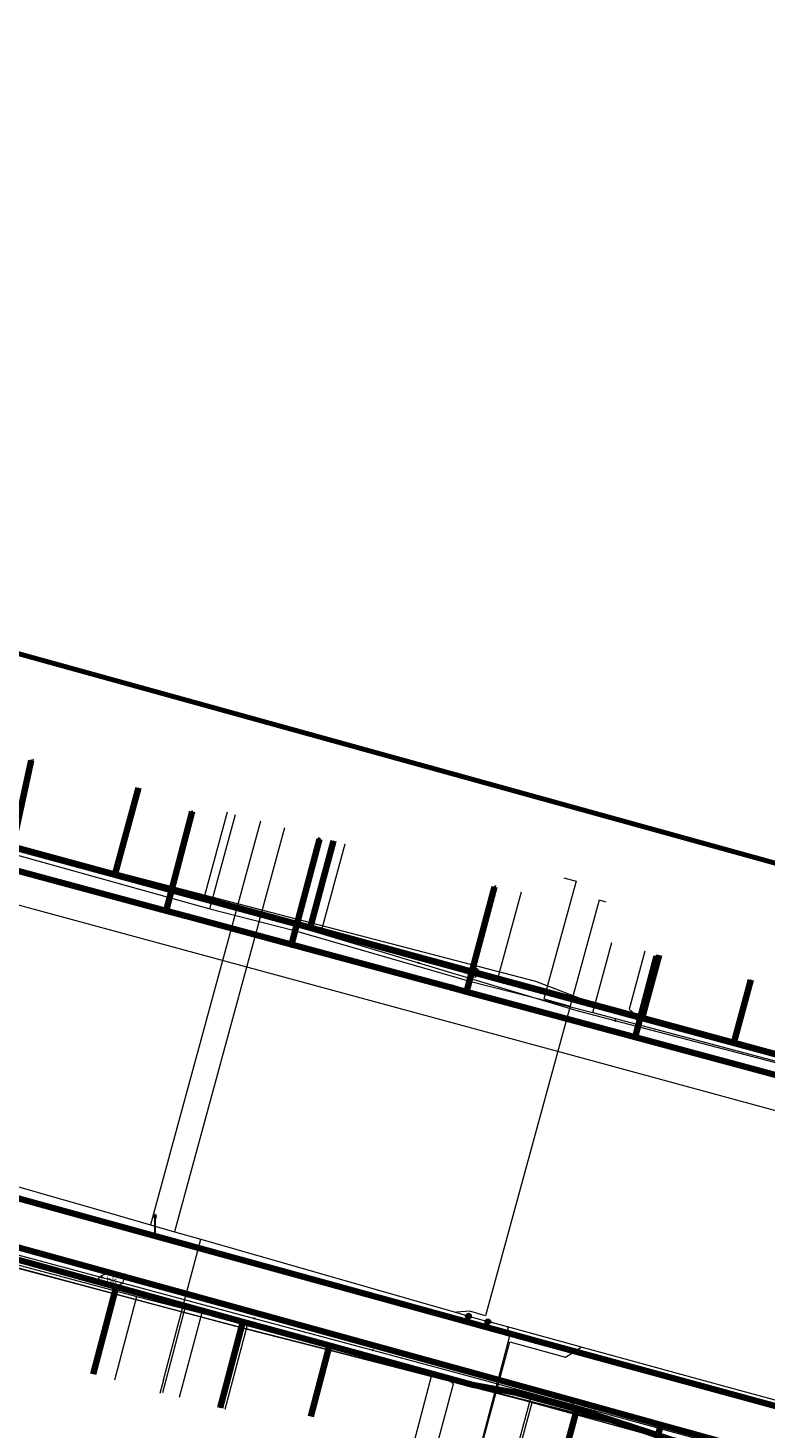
# Model space of a CAD drawing. Extents: x 152558 to 154479, y 462974 to 463683.
# Tile 185 of 256: x 153264 to 153294, y 463583 to 463639. Entities that reach past the tile are written whole.
import ezdxf
from ezdxf.enums import TextEntityAlignment as Align
from ezdxf.lldxf.tags import DXFTag

# ---------------------------------------------------------------- set-up
doc = ezdxf.new("R2010")
doc.units = 0
doc.header["$LTSCALE"] = 0.2
doc.layers.get('0').update_dxf_attribs({"linetype": 'CONTINUOUS'})
for name, color, linetype, lineweight in [('B-RO-KL-DATA_COAXIAAL_17_ZIGGO BV-G', 90, 'KL-DATA-N', 18), ('B-RO-KL-DATA_COAXIAAL_7_ZIGGO BV-G', 90, 'KL-DATA-N', 18), ('B-RO-KL-DATA_DUCT_ZIGGO BV-G', 90, 'CONTINUOUS', 100), ('B-RO-KL-DATA_EUROFIBER NEDERLAND BV-G', 90, 'KL-DATA-N', 18), ('B-RO-KL-DATA_HULPSTUK_KPN BV-S', 90, 'CONTINUOUS', 25), ('B-RO-KL-DATA_HULPSTUK_ZIGGO BV-S', 90, 'CONTINUOUS', 25), ('B-RO-KL-DATA_KABELBED_KPN BV-G', 90, 'CONTINUOUS', 100), ('B-RO-KL-DATA_KABELBED_ZIGGO BV-G', 90, 'CONTINUOUS', 100), ('B-RO-KL-DATA_REGGEFIBER OPERATOR BV-G', 90, 'KL-DATA-N', 18), ('B-RO-KL-DATA_STEDIN NETBEHEER BV-G', 90, 'KL-DATA-N', 18), ('B-RO-KL-ET_LS_400 V_STEDIN NETBEHEER BV-G', 190, 'KL-LS-N', 18), ('B-RO-KL-ET_LS_GEMEENTE AMERSFOORT-S', 190, 'CONTINUOUS', 25), ('B-RO-KL-ET_LS_HULPSTUK_STEDIN NETBEHEER BV-S', 190, 'CONTINUOUS', 25), ('B-RO-KL-ET_MS_10 KV_STEDIN NETBEHEER BV-G', 130, 'KL-MS-N', 18), ('B-RO-KL-GAS_LD_PE_32_0.1 BAR_STEDIN NETBEHEER BV-G', 50, 'KL-GAS-LD-N', 18), ('B-RO-KL-GAS_LD_PVC_110_0.1 BAR_STEDIN NETBEHEER BV-G', 50, 'KL-GAS-LD-N', 18), ('B-RO-KL-GAS_LD_PVC_160_0.1 BAR_STEDIN NETBEHEER BV-G', 50, 'KL-GAS-LD-N', 18), ('B-RO-KL-WATER_100_VITENS-G', 170, 'KL-WATER-N', 18), ('B-RO-KL-WATER_150_VITENS-G', 170, 'KL-WATER-N', 18), ('B-RO-KL-WATER_HULPSTUK_VITENS-S', 170, 'CONTINUOUS', 25), ('B-RO-KL-WATER_VITENS-S', 170, 'CONTINUOUS', 25), ('B-RO-OG-INFO_ORIENTATIEPOLYGOON-GV', 7, 'CONTINUOUS', 70)]:
    doc.layers.add(name, color=color, linetype=linetype, lineweight=lineweight)
doc.styles.add('NLCS-ISO', font='NLCS-ISO.ttf')
tags = doc.linetypes.add('KL-DATA-N', pattern='A,4,-1,[101,NLCS.SHX,S=0.5,R=0,X=0,Y=0],-1,4,-1,["D",Standard,S=1,R=0,X=-0.25,Y=-0.5],-1.5', length=12.5).pattern_tags.tags
tags[18] = DXFTag(74, 10)
tags = doc.linetypes.add('KL-GAS-LD-N', pattern='A,4,-1,[69,NLCS.SHX,S=0.5,R=0,X=0,Y=0],-1,4,-1,["L",Standard,S=1,R=0,X=0.25,Y=-0.5],-2', length=13).pattern_tags.tags
tags[18] = DXFTag(74, 10)
tags = doc.linetypes.add('KL-LS-N', pattern='A,4,-1,[103,NLCS.SHX,S=0.75,R=0,X=0,Y=0],-1,4,-1,["L",Standard,S=1,R=0,X=0,Y=-0.5],-2', length=13).pattern_tags.tags
tags[18] = DXFTag(74, 10)
tags = doc.linetypes.add('KL-MS-N', pattern='A,4,-1,[103,NLCS.SHX,S=0.75,R=0,X=0,Y=0],-1,4,-1,["M",Standard,S=1,R=0,X=0,Y=-0.5],-2', length=13).pattern_tags.tags
tags[18] = DXFTag(74, 10)
doc.linetypes.add('KL-WATER-N', pattern='A,7,-0.5,[168,NLCS.SHX,S=0.75,R=0,X=0.75,Y=0],-2', length=9.5)

# ---------------------------------------------------------------- blocks, each defined once
blk = doc.blocks.new('SKL-WTB_HULP_MOF-SO')
at = {"linetype": 'ByBlock', "lineweight": 18}
h = blk.add_hatch(color=0, dxfattribs=at)
h.dxf.hatch_style = 1
h.paths.add_polyline_path([(-0.5625, 0, 1), (0.5625, 0, 1)])
at = {"color": 0, "linetype": 'ByBlock', "lineweight": 18}
blk.add_circle((0, 0), 0.5625, dxfattribs=at)
at = {"color": 0, "linetype": 'ByBlock', "lineweight": 18, "style": 'NLCS-ISO', "flags": 1}
for tag, p in [('TYPE', (1.5, 0)), ('OMSCHRIJVING', (1.5, -3)), ('LABEL', (1.5, -1.5))]:
    blk.add_attdef(tag, p, '', height=1, dxfattribs=at)
blk = doc.blocks.new('SKL-WTB_HULP_OVERLENGTE-SO')
at = {"color": 0, "linetype": 'ByBlock', "lineweight": 18}
for centre, radius in [((0, 0), 1), ((-0.42, 0), 0.417), ((0.42, 0), 0.417)]:
    blk.add_circle(centre, radius, dxfattribs=at)
at = {"color": 0, "linetype": 'ByBlock', "lineweight": 18, "style": 'NLCS-ISO', "flags": 1}
for tag, p in [('TYPE', (1.5, 0)), ('OMSCHRIJVING', (1.5, -3)), ('LABEL', (1.5, -1.5))]:
    blk.add_attdef(tag, p, '', height=1, dxfattribs=at)
blk = doc.blocks.new('SKL-WATER_BRANDKRAAN_BRANDPUT-SO')
at = {"color": 0, "linetype": 'ByBlock', "lineweight": 18}
blk.add_ellipse((0, 0), major_axis=(2.5, 0), ratio=0.54, dxfattribs=at)
at = {"color": 0, "linetype": 'ByBlock', "lineweight": 18, "style": 'NLCS-ISO'}
blk.add_text('bk', height=1.5, dxfattribs=at).set_placement((0.16, 0), align=Align.MIDDLE_CENTER)
blk = doc.blocks.new('SKL-WTB_HULP_OVERIG-SO')
at = {"color": 0, "linetype": 'ByBlock', "lineweight": 18}
for points in [[(-0.14, 0.14), (0.14, -0.14)], [(0.14, 0.14), (-0.14, -0.14)]]:
    blk.add_lwpolyline(points, dxfattribs=at)
at = {"color": 0, "linetype": 'ByBlock', "lineweight": 18, "style": 'NLCS-ISO', "flags": 1}
for tag, p in [('TYPE', (1.5, 0)), ('OMSCHRIJVING', (1.5, -3)), ('LABEL', (1.5, -1.5))]:
    blk.add_attdef(tag, p, '', height=1, dxfattribs=at)
blk = doc.blocks.new('SKL-ET_LS_MAST-SO')
for p, q in [((-0.05, 2.07), (0.05, 2.07)), ((-0.05, -2), (0.05, -2))]:
    blk.add_line(p, q)
for points in [[(-0.18, 1.76), (-0.22, 1.76), (-0.22, 1.84), (-0.18, 1.84), (-0.18, 1.79)], [(-0.18, 1.49), (-0.22, 1.49), (-0.22, 1.57), (-0.18, 1.57), (-0.18, 1.52)], [(-0.18, 1.79), (-0.05, 1.79)], [(-0.18, 1.76), (-0.05, 1.76)], [(-0.18, 1.52), (-0.05, 1.52)], [(-0.18, 1.49), (-0.05, 1.49)], [(-0.05, -2), (-0.05, 2.07)], [(0.05, -2), (0.05, 2.07)], [(0.18, 1.92), (0.05, 1.92)], [(0.18, 1.89), (0.05, 1.89)], [(0.18, 1.66), (0.05, 1.66)], [(0.18, 1.63), (0.05, 1.63)], [(0.18, 1.39), (0.05, 1.39)], [(0.18, 1.36), (0.05, 1.36)], [(0.18, 1.89), (0.22, 1.89), (0.22, 1.97), (0.18, 1.97), (0.18, 1.92)], [(0.18, 1.63), (0.22, 1.63), (0.22, 1.71), (0.18, 1.71), (0.18, 1.66)], [(0.18, 1.36), (0.22, 1.36), (0.22, 1.44), (0.18, 1.44), (0.18, 1.39)]]:
    blk.add_lwpolyline(points)

msp = doc.modelspace()

# ---------------------------------------------------------------- linework, layer by layer
at = {"layer": 'B-RO-KL-DATA_COAXIAAL_17_ZIGGO BV-G', "flags": 128}
for points in [[(153087.853, 463662.855), (153088.604, 463662.572), (153097.888, 463659.44), (153099.992, 463658.604), (153100.627, 463658.352), (153101.166, 463658.137), (153110.128, 463654.574), (153113.627, 463653.082), (153119.055, 463650.767), (153122.077, 463649.6), (153126.761, 463647.791), (153129.65, 463646.675), (153130.584, 463646.314), (153140.226, 463642.59), (153144.237, 463641.041), (153148.594, 463639.358), (153151.896, 463638.083), (153154.602, 463637.038), (153159.273, 463635.234), (153171.238, 463631.417), (153177.681, 463629.694), (153180.669, 463628.896), (153186.383, 463627.368), (153194.116, 463625.301), (153194.985, 463625.069), (153205.813, 463622.174), (153206.296, 463622.045), (153211.903, 463620.546), (153222.447, 463617.673), (153226.967, 463616.442), (153234.094, 463614.5), (153238.711, 463613.242), (153238.699, 463613.199), (153240.36, 463612.751), (153242.547, 463612.161), (153242.556, 463612.195), (153248.236, 463610.647), (153251.877, 463609.656), (153257.363, 463608.163), (153258.41, 463607.878), (153263.138, 463606.591), (153267.659, 463605.361), (153275.461, 463603.238), (153282, 463601.458), (153284.412, 463600.802), (153312.106, 463593.298), (153315.383, 463592.41), (153316.199, 463592.189), (153318.091, 463591.676), (153320.987, 463590.89), (153321.951, 463590.626), (153323.333, 463590.248), (153333.437, 463587.483), (153332.352, 463589.483), (153332.582, 463590.339)], [(153087.853, 463662.855), (153088.604, 463662.572), (153097.888, 463659.44), (153099.992, 463658.604), (153100.627, 463658.352), (153101.166, 463658.137), (153110.128, 463654.574), (153113.627, 463653.082), (153119.055, 463650.767), (153122.077, 463649.6), (153126.761, 463647.791), (153129.65, 463646.675), (153130.584, 463646.314), (153140.226, 463642.59), (153144.237, 463641.041), (153148.594, 463639.358), (153151.896, 463638.083), (153154.602, 463637.038), (153159.273, 463635.234), (153171.238, 463631.417), (153177.681, 463629.694), (153180.669, 463628.896), (153186.383, 463627.368), (153194.116, 463625.301), (153194.985, 463625.069), (153205.813, 463622.174), (153206.296, 463622.045), (153211.903, 463620.546), (153222.447, 463617.673), (153226.967, 463616.442), (153234.094, 463614.5), (153238.711, 463613.242), (153238.699, 463613.199), (153240.36, 463612.751), (153242.547, 463612.161), (153242.556, 463612.195), (153248.236, 463610.647), (153251.877, 463609.656), (153257.363, 463608.163), (153258.41, 463607.878), (153263.138, 463606.591), (153267.659, 463605.361), (153275.461, 463603.238), (153282, 463601.458), (153284.412, 463600.802), (153312.106, 463593.298), (153315.383, 463592.41), (153316.199, 463592.189), (153318.091, 463591.676), (153320.987, 463590.89), (153321.951, 463590.626), (153323.333, 463590.248), (153333.437, 463587.483), (153332.352, 463589.483), (153332.582, 463590.339)], [(153160.016, 463588.509), (153159.218, 463588.664), (153159.064, 463588.694), (153159.262, 463589.65), (153162.615, 463605.868), (153163.961, 463612.378), (153168.279, 463615.59), (153168.393, 463615.675), (153173.413, 463614.268), (153174.763, 463613.89), (153178.108, 463612.952), (153179.627, 463612.526), (153182.046, 463611.873), (153185.091, 463611.051), (153186.539, 463610.661), (153194.948, 463608.391), (153201.803, 463606.54), (153201.745, 463606.326), (153209.527, 463604.144), (153209.831, 463604.06), (153211.279, 463603.661), (153211.76, 463603.528), (153215.945, 463602.422), (153217.495, 463602.013), (153217.593, 463602.374), (153225.353, 463600.301), (153229.203, 463599.273), (153237.385, 463597.086), (153240.268, 463596.316), (153240.187, 463596.018), (153244.246, 463594.946), (153244.322, 463595.233), (153245.822, 463594.84), (153247.625, 463594.392), (153247.861, 463594.333), (153252.364, 463593.095), (153254.114, 463592.614), (153254.596, 463592.482), (153261.169, 463590.675), (153267.709, 463588.877), (153272.773, 463587.485), (153276.244, 463586.531), (153281.955, 463584.961), (153283.93, 463584.594), (153286.139, 463583.992), (153286.661, 463583.85), (153289.688, 463582.78), (153290.653, 463582.514), (153297.548, 463580.613), (153301.17, 463579.614), (153312.621, 463576.456), (153317.837, 463575.018), (153318.608, 463574.805), (153322.274, 463573.794), (153328.08, 463572.194), (153328.014, 463571.83), (153326.833, 463565.294), (153325.03, 463555.309)]]:
    msp.add_lwpolyline(points, dxfattribs=at)
at = {"layer": 'B-RO-KL-DATA_COAXIAAL_7_ZIGGO BV-G', "flags": 128}
for points in [[(153268.605, 463608.84), (153267.659, 463605.361), (153263.138, 463606.591), (153258.41, 463607.878), (153257.363, 463608.163), (153254.114, 463592.614), (153252.364, 463593.095), (153252.34, 463593.005), (153252.291, 463592.805), (153252.244, 463592.618)], [(153276.407, 463606.717), (153275.461, 463603.238), (153267.659, 463605.361), (153263.138, 463606.591), (153258.41, 463607.878), (153257.363, 463608.163), (153254.114, 463592.614), (153252.364, 463593.095), (153252.34, 463593.005), (153252.291, 463592.805), (153252.244, 463592.618)], [(153289.429, 463602.15), (153288.747, 463599.636), (153286.238, 463600.317), (153284.412, 463600.802), (153282, 463601.458), (153275.461, 463603.238), (153267.659, 463605.361), (153263.138, 463606.591), (153258.41, 463607.878), (153257.363, 463608.163), (153254.114, 463592.614), (153252.364, 463593.095), (153252.34, 463593.005), (153252.291, 463592.805), (153252.244, 463592.618)], [(153293.097, 463601.155), (153292.415, 463598.641), (153288.747, 463599.636), (153286.238, 463600.317), (153284.412, 463600.802), (153282, 463601.458), (153275.461, 463603.238), (153267.659, 463605.361), (153263.138, 463606.591), (153258.41, 463607.878), (153257.363, 463608.163), (153254.114, 463592.614), (153252.364, 463593.095), (153252.34, 463593.005), (153252.291, 463592.805), (153252.244, 463592.618)], [(153276.407, 463606.717), (153275.461, 463603.238), (153267.659, 463605.361), (153263.138, 463606.591), (153258.41, 463607.878), (153257.363, 463608.163), (153254.114, 463592.614), (153252.364, 463593.095), (153252.34, 463593.005), (153252.291, 463592.805), (153252.244, 463592.618)], [(153271.861, 463584.036), (153272.696, 463587.195), (153272.773, 463587.485), (153267.709, 463588.877), (153261.169, 463590.675), (153254.596, 463592.482), (153254.114, 463592.614), (153252.364, 463593.095), (153252.34, 463593.005), (153252.291, 463592.805), (153252.244, 463592.618)], [(153271.861, 463584.036), (153272.696, 463587.195), (153272.773, 463587.485), (153267.709, 463588.877), (153261.169, 463590.675), (153254.596, 463592.482), (153254.114, 463592.614), (153252.364, 463593.095), (153252.34, 463593.005), (153252.291, 463592.805), (153252.244, 463592.618)], [(153316.512, 463541.323), (153317.02, 463541.232), (153316.969, 463540.937), (153318.681, 463540.689), (153318.399, 463542.754), (153317.777, 463547.296), (153317.659, 463548.156), (153317.592, 463548.65), (153318.452, 463553.268), (153322.118, 463572.957), (153322.192, 463573.352), (153322.274, 463573.794), (153318.608, 463574.805), (153317.837, 463575.018), (153312.621, 463576.456), (153301.17, 463579.614), (153297.548, 463580.613), (153290.653, 463582.514), (153289.688, 463582.78), (153286.661, 463583.85), (153286.139, 463583.992), (153286.028, 463583.58), (153284.965, 463579.643)]]:
    msp.add_lwpolyline(points, dxfattribs=at)
at = {"layer": 'B-RO-KL-DATA_DUCT_ZIGGO BV-G', "flags": 128}
for points in [[(153259.009, 463590.958), (153261.092, 463590.385), (153261.169, 463590.675), (153267.709, 463588.877), (153272.773, 463587.485), (153276.244, 463586.531), (153281.955, 463584.961), (153283.93, 463584.594), (153286.139, 463583.992), (153290.653, 463582.514)], [(153259.009, 463590.958), (153261.092, 463590.385), (153261.169, 463590.675), (153267.709, 463588.877), (153272.773, 463587.485), (153276.244, 463586.531), (153281.955, 463584.961), (153283.93, 463584.594), (153286.139, 463583.992), (153290.653, 463582.514)], [(153290.653, 463582.514), (153286.139, 463583.992), (153283.93, 463584.594), (153281.955, 463584.961), (153276.244, 463586.531), (153272.773, 463587.485), (153267.709, 463588.877), (153261.169, 463590.675)], [(153290.653, 463582.514), (153286.139, 463583.992), (153283.93, 463584.594), (153281.955, 463584.961), (153276.244, 463586.531), (153272.773, 463587.485), (153267.709, 463588.877), (153261.169, 463590.675)], [(153261.169, 463590.675), (153267.709, 463588.877), (153272.773, 463587.485), (153276.244, 463586.531), (153281.955, 463584.961), (153283.93, 463584.594), (153286.139, 463583.992), (153290.653, 463582.514)], [(153290.653, 463582.514), (153286.139, 463583.992), (153283.93, 463584.594), (153281.955, 463584.961), (153276.244, 463586.531), (153272.773, 463587.485), (153267.709, 463588.877), (153261.169, 463590.675)], [(153261.169, 463590.675), (153267.709, 463588.877), (153272.773, 463587.485), (153276.244, 463586.531), (153281.955, 463584.961), (153283.93, 463584.594), (153286.139, 463583.992), (153290.653, 463582.514)], [(153290.653, 463582.514), (153286.139, 463583.992), (153283.93, 463584.594), (153281.955, 463584.961), (153276.244, 463586.531), (153272.773, 463587.485), (153267.709, 463588.877), (153261.169, 463590.675)], [(153290.653, 463582.514), (153286.139, 463583.992), (153283.93, 463584.594), (153281.955, 463584.961), (153276.244, 463586.531), (153272.773, 463587.485), (153267.709, 463588.877), (153261.169, 463590.675)], [(153290.653, 463582.514), (153286.139, 463583.992), (153283.93, 463584.594), (153281.955, 463584.961), (153276.244, 463586.531), (153272.773, 463587.485), (153267.709, 463588.877), (153261.169, 463590.675)], [(153290.653, 463582.514), (153286.139, 463583.992), (153283.93, 463584.594), (153281.955, 463584.961), (153276.244, 463586.531), (153272.773, 463587.485), (153267.709, 463588.877), (153261.169, 463590.675)]]:
    msp.add_lwpolyline(points, dxfattribs=at)
at = {"layer": 'B-RO-KL-DATA_EUROFIBER NEDERLAND BV-G', "flags": 128}
msp.add_lwpolyline([(153121.5, 463384.9), (153118.7, 463385.3), (153112.3, 463387), (153111.1, 463387.4), (153110.2, 463388.1), (153110.6, 463390.3), (153112.1, 463396.3), (153113.1, 463402.8), (153113.3, 463406.2), (153112.9, 463407.3), (153112.9, 463413.6), (153112, 463421.3), (153109.9, 463428.3), (153107.1, 463435.7), (153103.8, 463442.4), (153099.1, 463449.1), (153096, 463452.3), (153095, 463454.7), (153091.2, 463458.4), (153090.7, 463459.4), (153088.4, 463461), (153067.9, 463474.2), (153053.1, 463483.3), (153038.5, 463492.6), (153043.8, 463501), (153043.8, 463501.4), (153037.9, 463505.5), (153029.7, 463510.5), (153009.1, 463523.3), (153002.1, 463528), (152977.7, 463543.5), (152974.3, 463546.2), (152971.2, 463550.5), (152969, 463555.7), (152968.3, 463559.4), (152966.8, 463570.2), (152964.1, 463591.5), (152962.6, 463604.2), (152960.9, 463617.6), (152960.6, 463619.3), (152959.2, 463630.8), (152957.4, 463644.6), (152957.3, 463646.4), (152961.1, 463649), (152966, 463650.4), (152979, 463654.6), (152994.9, 463659.6), (152998.1, 463658.9), (153005.8, 463659.7), (153008.3, 463661), (153013.2, 463661.1), (153014.8, 463661.3), (153017.6, 463662.4), (153026.3, 463662.8), (153030.7, 463662.6), (153037.6, 463661.8), (153046.8, 463660.4), (153057.3, 463657.7), (153068.9, 463653.5), (153083.7, 463647.9), (153094.5, 463643.5), (153097.3, 463642.9), (153103.9, 463640.4), (153111.5, 463636.9), (153126.6, 463631.2), (153152.7, 463621), (153154.4, 463620.5), (153156.3, 463619.7), (153157.9, 463618.3), (153158.4, 463617.1), (153158, 463614.3), (153158, 463614), (153158.3, 463613.7), (153163.5, 463612.2), (153164.6, 463612.6), (153165.6, 463614.8), (153167, 463615.6), (153168.6, 463615.3), (153187.9, 463610), (153271.4, 463587.6), (153289.4, 463583), (153318.1, 463575.1), (153319.2, 463574.9), (153319.4, 463573.8), (153318.8, 463570), (153319.2, 463569.4), (153320, 463569.1), (153326.4, 463567.3), (153327, 463568.4), (153327.6, 463571.1), (153329, 463572.2), (153329.4, 463572.2), (153356.9, 463564.7), (153365.6, 463562.5), (153366, 463562.5), (153368.7, 463561.9), (153371.2, 463561), (153372.2, 463560.9), (153381.9, 463558.3), (153386.8, 463556.9), (153429.8, 463545.3), (153435.7, 463543.5), (153486.6, 463529.8), (153500.6, 463525.9), (153520.2, 463521), (153578.3, 463505.3), (153611.1, 463496.7), (153617.8, 463494.8), (153679.4, 463478.2), (153685.9, 463476.3), (153687.1, 463475), (153687.5, 463473.8), (153686.8, 463471.6), (153686.4, 463469.8), (153686.8, 463469.3), (153687.4, 463470.1), (153687.5, 463472.1), (153692.084, 463495.773)], dxfattribs=at)
at = {"layer": 'B-RO-KL-DATA_KABELBED_KPN BV-G', "flags": 128}
for points in [[(153388.93, 463558.535), (153371.595, 463563.056), (153369.652, 463563.568), (153354.195, 463567.645), (153352.502, 463568.091), (153351.653, 463568.315), (153333.624, 463572.947), (153318.596, 463577.193), (153309.159, 463580.003), (153284.508, 463586.716), (153265.219, 463592.031), (153248.428, 463596.665), (153210.198, 463606.655), (153192.878, 463611.344), (153173.539, 463616.517), (153170.214, 463617.449), (153165.177, 463619.124), (153154.707, 463622.925)], [(153303.33, 463579.54), (153301.697, 463579.991), (153299.191, 463580.683), (153297.508, 463581.147), (153297.11, 463581.257), (153289.494, 463583.359), (153285.315, 463584.513), (153261.706, 463591.029), (153260.61, 463591.332), (153247.946, 463594.828), (153232.726, 463598.892), (153192.821, 463609.549), (153189.053, 463610.555), (153182.2, 463612.385), (153178.481, 463613.379), (153177.554, 463613.626), (153169.75, 463615.71), (153168.585, 463616.051)], [(153226.949, 463615.345), (153233.993, 463613.476), (153238.854, 463612.187), (153246.072, 463610.271), (153249.161, 463609.452), (153250.71, 463609.035), (153263.37, 463605.628), (153269.7, 463603.924), (153270.374, 463603.743), (153274.719, 463602.573), (153281.145, 463600.843), (153281.727, 463600.687), (153288.467, 463598.873), (153299.659, 463595.86), (153299.954, 463595.781), (153306.342, 463594.062), (153310.894, 463592.837), (153311.276, 463592.734), (153320.148, 463590.346), (153320.875, 463590.15), (153321.872, 463589.878)], [(153263.37, 463605.628), (153263.37, 463605.628), (153264.305, 463609.936)], [(153270.374, 463603.743), (153269.7, 463603.924), (153270.751, 463607.894)], [(153274.719, 463602.573), (153274.719, 463602.573), (153275.839, 463606.794)], [(153281.145, 463600.843), (153281.727, 463600.687), (153282.838, 463604.885)], [(153288.467, 463598.873), (153288.467, 463598.873), (153289.323, 463602.106)], [(153285.315, 463584.513), (153289.494, 463583.359), (153288.458, 463579.445)]]:
    msp.add_lwpolyline(points, dxfattribs=at)
at = {"layer": 'B-RO-KL-DATA_KABELBED_ZIGGO BV-G', "flags": 128}
for points in [[(153268.605, 463608.84), (153267.659, 463605.361)], [(153263.138, 463606.591), (153267.659, 463605.361)], [(153275.461, 463603.238), (153276.407, 463606.717)], [(153267.659, 463605.361), (153275.461, 463603.238)], [(153275.461, 463603.238), (153282, 463601.458)], [(153289.429, 463602.15), (153288.747, 463599.636)], [(153282, 463601.458), (153284.412, 463600.802)], [(153284.412, 463600.802), (153312.106, 463593.298)], [(153288.747, 463599.636), (153284.412, 463600.802)], [(153293.097, 463601.155), (153292.415, 463598.641)], [(153288.747, 463599.636), (153292.415, 463598.641)], [(153292.415, 463598.641), (153300.523, 463596.442)], [(153261.169, 463590.675), (153267.709, 463588.877)], [(153267.709, 463588.877), (153266.785, 463585.384)], [(153267.709, 463588.877), (153272.773, 463587.485)], [(153271.861, 463584.036), (153272.773, 463587.485)], [(153272.773, 463587.485), (153276.244, 463586.531)], [(153275.495, 463583.698), (153276.167, 463586.241)], [(153276.167, 463586.241), (153276.244, 463586.531)], [(153276.244, 463586.531), (153281.955, 463584.961), (153283.93, 463584.594), (153286.139, 463583.992)], [(153286.139, 463583.992), (153286.028, 463583.58)], [(153290.653, 463582.514), (153286.139, 463583.992)], [(153286.028, 463583.58), (153284.965, 463579.643)]]:
    msp.add_lwpolyline(points, dxfattribs=at)
at = {"layer": 'B-RO-KL-DATA_REGGEFIBER OPERATOR BV-G', "flags": 128}
for points in [[(153140, 463381), (153138.4, 463380.7), (153121.4, 463384.1), (153118.7, 463385.3), (153117.1, 463385.7), (153112.3, 463387), (153111.1, 463387.4), (153110.2, 463388.1), (153110.6, 463390.3), (153112.1, 463396.3), (153112.9, 463401.5), (153113.1, 463402.8), (153113.3, 463406.2), (153112.9, 463407.3), (153112.9, 463411.3), (153112.9, 463413.6), (153112, 463421.3), (153109.9, 463428.3), (153107.4, 463434.8), (153107.1, 463435.7), (153103.8, 463442.4), (153103.5, 463442.9), (153099.1, 463449.1), (153096.6, 463452.6), (153095, 463454.7), (153092.7, 463456.9), (153091.2, 463458.4), (153090.7, 463459.4), (153088.4, 463461), (153082.5, 463464.8), (153082.1, 463465.1), (153076.7, 463468.6), (153069.4, 463473.2), (153067.6, 463473.8), (153060.6, 463478.7), (153053.1, 463483.3), (153044.5, 463488.8), (153038.5, 463492.6), (153038.9, 463493.3), (153043.2, 463500), (153043.8, 463501), (153043.8, 463501.4), (153040.5, 463503.7), (153037.9, 463505.5), (153029.7, 463510.5), (153009.1, 463523.3), (153002.1, 463528), (152991.4, 463534.8), (152977.7, 463543.5), (152974.3, 463546.2), (152971.2, 463550.5), (152969, 463555.7), (152968.3, 463559.4), (152966.8, 463570.2), (152966.5, 463572.7), (152966, 463577), (152965.4, 463581.3), (152964.9, 463585.6), (152964.4, 463589.9), (152964.1, 463591.5), (152962.6, 463604.2), (152960.7, 463618.5), (152960.6, 463619.3), (152959.1, 463631.7), (152958.8, 463633.6), (152957.4, 463644.6), (152957.4, 463645.5), (152957.3, 463646.4), (152957.8, 463646.6), (152959.3, 463646.9), (152959.9, 463647), (152960.4, 463646.6), (152960.4, 463646.9), (152960.4, 463648.3), (152961.1, 463649), (152966, 463650.4), (152979, 463654.6), (152994.9, 463659.6), (152996, 463659.4), (152998.1, 463658.9), (153003.5, 463659.5), (153005.8, 463659.7), (153008.3, 463661), (153013.2, 463661.1), (153014.8, 463661.3), (153017.6, 463662.4), (153026.3, 463662.8), (153030.8, 463662.5), (153037.6, 463661.8), (153046.8, 463660.4), (153057.3, 463657.7), (153063.3, 463655.5), (153083.7, 463647.9), (153094.5, 463643.5), (153096.2, 463643.1), (153097.3, 463642.9), (153098.1, 463642.6), (153103.9, 463640.4), (153106.4, 463639.2), (153113, 463636.4), (153130.3, 463629.7), (153146.5, 463623.4), (153152.7, 463621), (153154.4, 463620.5), (153156.3, 463619.7), (153156.6, 463619.4), (153157.9, 463618.3), (153158.4, 463617.1), (153158, 463614.3), (153158, 463614), (153158.3, 463613.7), (153163.5, 463612.2), (153164.6, 463612.6), (153165.6, 463614.8), (153167, 463615.6), (153168.6, 463615.3), (153187.9, 463610), (153209.5, 463604.2), (153244.2, 463594.8), (153247.7, 463593.9), (153272.9, 463587.2), (153287.4, 463583.5), (153310.9, 463577.1), (153318.1, 463575.1), (153319.2, 463574.9), (153319.4, 463573.8), (153319, 463571.1), (153318.8, 463570), (153319.2, 463569.4), (153320, 463569.1), (153325.9, 463567.4), (153326.4, 463567.3), (153326.7, 463567.9), (153327, 463568.4), (153327.6, 463571.1), (153329, 463572.2), (153329.4, 463572.2), (153331.9, 463571.6), (153353.8, 463565.6), (153365.6, 463562.5), (153366, 463562.5), (153368.7, 463561.9), (153371.2, 463561), (153372.2, 463560.9), (153381.9, 463558.3), (153386.8, 463556.9), (153387.6, 463556.7), (153411.5, 463550.2), (153432.6, 463544.5), (153435.7, 463543.5), (153444.9, 463541), (153459.6, 463537.1), (153486.6, 463529.8), (153494.7, 463527.5), (153500.6, 463525.9), (153520.2, 463521), (153536.3, 463516.6), (153578.3, 463505.3), (153611.1, 463496.7), (153617.8, 463494.8), (153629.3, 463491.7), (153642.5, 463488.1), (153659.8, 463483.5), (153679.4, 463478.2), (153685.9, 463476.3), (153687.1, 463475), (153687.5, 463473.8), (153686.8, 463471.8), (153686.8, 463471.6), (153686.4, 463469.8), (153686.8, 463469.3), (153687.4, 463470.1), (153687.5, 463472.1), (153692.127, 463495.761)], [(152960.424, 463646.613), (152960.382, 463646.919), (152960.387, 463648.292), (152961.093, 463648.992), (152966.016, 463650.43), (152979.009, 463654.613), (152994.903, 463659.601), (152995.976, 463659.401), (152998.14, 463658.941), (153003.532, 463659.463), (153005.83, 463659.668), (153008.27, 463660.96), (153013.193, 463661.138), (153014.831, 463661.305), (153017.634, 463662.448), (153025.807, 463662.758), (153030.781, 463662.546), (153037.643, 463661.815), (153046.75, 463660.369), (153057.305, 463657.727), (153063.331, 463655.537), (153083.706, 463647.908), (153094.482, 463643.49), (153096.195, 463643.148), (153097.349, 463642.934), (153098.13, 463642.589), (153103.892, 463640.37), (153106.377, 463639.166), (153113.02, 463636.364), (153130.264, 463629.722), (153146.511, 463623.357), (153152.661, 463620.953), (153154.379, 463620.501), (153156.348, 463619.651), (153156.645, 463619.428), (153157.921, 463618.302), (153158.37, 463617.084), (153157.95, 463614.251), (153157.964, 463613.964), (153158.254, 463613.73), (153163.497, 463612.211), (153164.556, 463612.642), (153165.61, 463614.792), (153166.976, 463615.553), (153168.62, 463615.346), (153187.887, 463609.995), (153209.539, 463604.216), (153244.237, 463594.807), (153247.694, 463593.874), (153272.928, 463587.202), (153287.371, 463583.473), (153310.915, 463577.068), (153318.147, 463575.14), (153319.16, 463574.891), (153319.36, 463573.785), (153318.965, 463571.075), (153318.834, 463569.999), (153319.216, 463569.358), (153320.047, 463569.065), (153325.92, 463567.433), (153326.396, 463567.308)], [(153165.72, 463616.428), (153166.929, 463616.084), (153177.783, 463613.211), (153182.262, 463611.903), (153189.675, 463610), (153193.416, 463608.921), (153201.414, 463606.798), (153209.896, 463604.564), (153211.604, 463604.028), (153216.818, 463602.699), (153223.494, 463600.769), (153232.726, 463598.237), (153237.02, 463597), (153246.443, 463594.54), (153248.01, 463594.083), (153258.794, 463591.139), (153262.001, 463590.226), (153268.535, 463588.495), (153272.962, 463587.365), (153280.34, 463585.355), (153284.354, 463584.247), (153291.412, 463582.308), (153300.135, 463579.963), (153302.536, 463579.334), (153307.277, 463578.068), (153312.376, 463576.68), (153317.897, 463575.165), (153319.776, 463574.774)], [(153271.455, 463604.003), (153272.484, 463607.78)], [(153274.792, 463603.143), (153275.808, 463606.875)], [(153263.089, 463606.332), (153271.455, 463604.003)], [(153281.847, 463601.108), (153282.891, 463604.947)], [(153271.455, 463604.003), (153274.792, 463603.143)], [(153274.792, 463603.143), (153281.847, 463601.108)], [(153286.778, 463599.85), (153287.54, 463602.657)], [(153281.847, 463601.108), (153286.778, 463599.85)], [(153286.778, 463599.85), (153295.16, 463597.628)], [(153262.001, 463590.226), (153268.535, 463588.495)], [(153267.651, 463585.155), (153268.535, 463588.495)], [(153268.535, 463588.495), (153272.962, 463587.365)], [(153272.068, 463583.986), (153272.962, 463587.365)], [(153272.962, 463587.365), (153280.34, 463585.355)], [(153279.427, 463581.906), (153280.34, 463585.355)], [(153280.34, 463585.355), (153284.354, 463584.247)], [(153283.23, 463580.12), (153284.354, 463584.247)], [(153284.354, 463584.247), (153291.412, 463582.308)]]:
    msp.add_lwpolyline(points, dxfattribs=at)
at = {"layer": 'B-RO-KL-DATA_STEDIN NETBEHEER BV-G', "flags": 128}
for points in [[(153473.263, 463550.442), (153433.755, 463560.95), (153416.406, 463565.655), (153408.38, 463567.382), (153389.93, 463572.514), (153337.623, 463586.82), (153337.007, 463586.94), (153331.645, 463587.581), (153324.4, 463589.524), (153320.987, 463590.89), (153286.264, 463600.413), (153249.201, 463610.489), (153177.101, 463629.85), (153157.476, 463636.035), (153119.814, 463650.688), (153096.893, 463659.439), (153085.434, 463663.514), (153085.43, 463663.502), (153085.227, 463663.581)], [(154241.663, 463272.775), (154240.779, 463273.319), (154238.716, 463275.312), (154219.28, 463297.994), (154209.469, 463309.481), (154205.844, 463312.881), (154202.281, 463315.87), (154197.657, 463319.445), (154195.282, 463321.202), (154168.159, 463335.795), (154154.035, 463339.957), (154153.41, 463340.426), (154153.097, 463341.129), (154153.097, 463341.715), (154155.16, 463351.571), (154153.857, 463351.607), (154153.071, 463351.777), (154152.269, 463351.826), (154143.433, 463353.101), (154139.353, 463354.145), (154133.483, 463355.941), (154111.247, 463365.15), (154102.91, 463369.317), (154098.034, 463371.285), (154083.4, 463376.845), (154070.391, 463380.933), (154042.913, 463389.369), (154000, 463402.641), (153971.113, 463411.354), (153951.788, 463417.517), (153936.83, 463421.583), (153912.116, 463429.29), (153901.725, 463431.913), (153899.74, 463432.245), (153897.717, 463432.796), (153892.884, 463431.796), (153879.879, 463435.343), (153872.535, 463437.292), (153870.878, 463438.371), (153868.804, 463439.134), (153866.524, 463438.937), (153834.598, 463447.402), (153819.304, 463451.731), (153785.875, 463460.819), (153738.066, 463474.273), (153704.153, 463482.996), (153640.722, 463500), (153619.302, 463505.321), (153578.059, 463516.512), (153523.566, 463531.081), (153512.661, 463534.039), (153484.716, 463541.417), (153458.418, 463548.696), (153457.352, 463553.635), (153413.527, 463565.319), (153389.742, 463571.84), (153370.691, 463576.739), (153320.778, 463590.118), (153286.029, 463599.544), (153248.965, 463609.62), (153211.671, 463619.676), (153176.869, 463628.98), (153157.188, 463635.289), (153111.754, 463653.166), (153096.88, 463659.382), (153091.537, 463661.836)], [(153312.123, 463590.716), (153309.419, 463591.452), (153308.552, 463591.981), (153285.665, 463598.214), (153248.598, 463608.27), (153211.283, 463618.227), (153176.533, 463627.725), (153156.9, 463634.543), (153112.771, 463651.694), (153111.102, 463652.362)]]:
    msp.add_lwpolyline(points, dxfattribs=at)
at = {"layer": 'B-RO-KL-ET_LS_400 V_STEDIN NETBEHEER BV-G', "flags": 128}
for points in [[(153433.626, 463560.467), (153432.702, 463560.824), (153413.653, 463565.803), (153370.899, 463577.512), (153353.533, 463582.177), (153336.176, 463586.736), (153321.013, 463590.986), (153286.264, 463600.413), (153284.49, 463601.092), (153249.149, 463610.296), (153248.178, 463610.435), (153212.923, 463619.943), (153211.877, 463620.449), (153194.476, 463625.101), (153177.05, 463629.657), (153173.779, 463630.65), (153169.879, 463631.872), (153166.077, 463633.103), (153162.286, 463634.37), (153157.465, 463636.041), (153135.356, 463644.471), (153096.731, 463659.129), (153087.319, 463662.937), (153087.161, 463663.046)], [(153137.966, 463505.05), (153142.232, 463503.966), (153142.918, 463507.59), (153143.471, 463510.465), (153145.574, 463521.267), (153145.607, 463521.439), (153147.168, 463529.428), (153147.791, 463532.609), (153148.976, 463538.657), (153149.563, 463541.653), (153150.149, 463544.643), (153152.681, 463559.797), (153153.548, 463564.009), (153158.002, 463585.63), (153158.85, 463589.904), (153159.614, 463593.752), (153161.496, 463603.236), (153163.711, 463614.403), (153163.85, 463614.758), (153164.012, 463615.1), (153164.199, 463615.431), (153164.409, 463615.747), (153164.641, 463616.047), (153165.061, 463616.498), (153165.532, 463616.898), (153166.045, 463617.24), (153166.594, 463617.521), (153167.173, 463617.736), (153167.73, 463617.875), (153168.3, 463617.954), (153168.875, 463617.97), (153169.448, 463617.924), (153170.013, 463617.817), (153174.729, 463616.576), (153180.515, 463615.054), (153181.592, 463614.77), (153183.343, 463614.309), (153184.886, 463613.903), (153185.738, 463613.679), (153192.284, 463611.956), (153194.369, 463611.407), (153196.4, 463610.872), (153197.49, 463610.585), (153204.058, 463608.857), (153204.716, 463608.684), (153205.901, 463608.372), (153208.953, 463607.569), (153211.312, 463606.948), (153213.444, 463606.387), (153213.566, 463606.355), (153215.002, 463605.977), (153220.93, 463604.417), (153221.741, 463604.203), (153224.158, 463603.567), (153226.751, 463602.885), (153231.095, 463601.735), (153232.934, 463601.241), (153233.996, 463600.956), (153234.865, 463600.722), (153238.359, 463599.784), (153241.381, 463598.973), (153247.666, 463597.285), (153248.534, 463597.052), (153252.817, 463595.902), (153258.221, 463594.45), (153259.88, 463594.005), (153266.832, 463592.008), (153269.08, 463591.362), (153270.042, 463591.086), (153271.09, 463590.785), (153274.527, 463589.798), (153279.412, 463588.395), (153281.318, 463587.847), (153281.799, 463587.709)], [(153273.476, 463607.509), (153269.08, 463591.362)], [(153274.44, 463607.247), (153270.042, 463591.086)], [(153285.62, 463605.241), (153286.102, 463605.11), (153284.82, 463600.398), (153285.866, 463600.107)], [(153287.314, 463604.273), (153287.025, 463604.352), (153286.919, 463603.966)], [(153286.919, 463603.966), (153285.866, 463600.107)], [(153285.866, 463600.107), (153282.484, 463587.72), (153281.854, 463587.901), (153281.324, 463587.866), (153281.318, 463587.847)], [(153269.6, 463585.156), (153271.09, 463590.785)], [(153279.994, 463577.722), (153280.961, 463577.466), (153283.461, 463586.923), (153283.358, 463587.273)], [(153281.799, 463587.709), (153282.576, 463587.486)], [(153328.215, 463574.801), (153318.935, 463577.415), (153317.081, 463577.937), (153316.513, 463578.097), (153312.711, 463579.168), (153310.739, 463579.724), (153310.077, 463579.91), (153308.991, 463580.216), (153306.244, 463580.989), (153305.618, 463581.165), (153303.997, 463581.622), (153303.732, 463581.697), (153302.91, 463581.929), (153301.301, 463582.377), (153300.125, 463582.698), (153299.902, 463582.759), (153298.24, 463583.213), (153296.97, 463583.559), (153295.288, 463584.018), (153295.057, 463584.081), (153292.403, 463584.805), (153291.132, 463585.152), (153287.241, 463586.213), (153286.306, 463586.468), (153286.222, 463586.491), (153283.358, 463587.273), (153282.576, 463587.486)], [(153282.484, 463579.287), (153281.519, 463579.55), (153283.46, 463586.675), (153285.679, 463586.07), (153286.306, 463586.468)], [(153269.6, 463585.156), (153269.452, 463584.608)]]:
    msp.add_lwpolyline(points, dxfattribs=at)
at = {"layer": 'B-RO-KL-ET_MS_10 KV_STEDIN NETBEHEER BV-G', "flags": 128}
msp.add_lwpolyline([(153454.939, 463554.278), (153413.527, 463565.319), (153389.742, 463571.84), (153370.691, 463576.739), (153320.778, 463590.118), (153286.029, 463599.544), (153248.965, 463609.62), (153211.671, 463619.676), (153176.869, 463628.98), (153157.188, 463635.289), (153111.929, 463653.101), (153112.817, 463655.428)], dxfattribs=at)
at = {"layer": 'B-RO-KL-GAS_LD_PE_32_0.1 BAR_STEDIN NETBEHEER BV-G', "flags": 128}
for points in [[(153264.386, 463609.984), (153263.429, 463606.469)], [(153272.148, 463607.871), (153271.235, 463604.517), (153271.256, 463604.304)], [(153276.853, 463606.59), (153275.89, 463603.054)], [(153283.91, 463604.67), (153282.952, 463601.15)], [(153288.849, 463602.302), (153288.222, 463599.99), (153288.638, 463599.616)], [(153269.569, 463584.647), (153270.48, 463588.091)], [(153270.245, 463584.468), (153271.155, 463587.909)], [(153280.314, 463581.671), (153281.195, 463585.002), (153280.763, 463585.325)], [(153283.133, 463580.147), (153284.286, 463584.38)]]:
    msp.add_lwpolyline(points, dxfattribs=at)
at = {"layer": 'B-RO-KL-GAS_LD_PVC_110_0.1 BAR_STEDIN NETBEHEER BV-G', "flags": 128}
msp.add_lwpolyline([(153107.594, 463638.242), (153113.321, 463636.043), (153117.404, 463634.475), (153118.338, 463634.116), (153118.97, 463633.872), (153122.913, 463632.342), (153127.756, 463630.463), (153128.222, 463630.282), (153129.973, 463629.603), (153136.109, 463627.229), (153137.972, 463626.504), (153138.717, 463626.212), (153140.29, 463625.597), (153145.992, 463623.366), (153148.019, 463622.576), (153149.045, 463622.176), (153149.358, 463622.054), (153156.861, 463619.123), (153165.047, 463616.758), (153167.398, 463616.153), (153177.565, 463613.232), (153178.58, 463612.941), (153182.007, 463611.957), (153183.777, 463611.448), (153188.986, 463610.103), (153190.355, 463609.75), (153194.075, 463608.763), (153194.378, 463608.681), (153200.535, 463607.013), (153201.044, 463606.875), (153206.915, 463605.285), (153210.407, 463604.339), (153210.557, 463604.298), (153211.391, 463604.073), (153215.037, 463603.09), (153220.077, 463601.732), (153221.301, 463601.402), (153225.198, 463600.343), (153225.788, 463600.179), (153231.504, 463598.591), (153231.684, 463598.541), (153235.938, 463597.361), (153236.697, 463597.153), (153243.751, 463595.223), (153246.067, 463594.59), (153248.05, 463594.047), (153248.373, 463593.959), (153249.892, 463593.577), (153251.139, 463593.262), (153255.868, 463592.057), (153257.671, 463591.597), (153259.129, 463591.197), (153259.898, 463590.986), (153262.05, 463590.396), (153266.933, 463589.057), (153270.48, 463588.091), (153271.155, 463587.909), (153273.142, 463587.375), (153277.245, 463586.271), (153280.763, 463585.325), (153284.286, 463584.38), (153287.545, 463583.51), (153290.856, 463582.627), (153293.255, 463581.987), (153299.485, 463580.299), (153300.562, 463580.005), (153303.183, 463579.289), (153304.19, 463579.014), (153308.685, 463577.795), (153310.659, 463577.273), (153312.166, 463576.875), (153316.781, 463575.654), (153321.56, 463574.39), (153327.841, 463572.222)], dxfattribs=at)
at = {"layer": 'B-RO-KL-GAS_LD_PVC_160_0.1 BAR_STEDIN NETBEHEER BV-G', "flags": 128}
msp.add_lwpolyline([(153101.807, 463657.611), (153114.016, 463652.855), (153117.993, 463651.329), (153120.896, 463650.224), (153123.04, 463649.408), (153124.121, 463648.974), (153125.235, 463648.526), (153127.15, 463647.768), (153133.207, 463645.439), (153134.846, 463644.809), (153135.595, 463644.521), (153139.03, 463643.224), (153140.853, 463642.541), (153143.771, 463641.448), (153145.109, 463640.947), (153147.084, 463640.174), (153148.213, 463639.732), (153151.312, 463638.518), (153151.9, 463638.288), (153159.733, 463635.221), (153165.939, 463633.105), (153171.638, 463631.424), (153178.157, 463629.631), (153181.626, 463628.687), (153185.341, 463627.676), (153188.156, 463626.91), (153189.121, 463626.648), (153191.157, 463626.094), (153197.816, 463624.283), (153199.066, 463623.943), (153200.61, 463623.525), (153202.489, 463623.015), (153206.254, 463621.994), (153211.303, 463620.625), (153213.649, 463619.991), (153215.592, 463619.471), (153221.061, 463618.006), (153222.037, 463617.745), (153226.093, 463616.651), (153227.345, 463616.311), (153233.343, 463614.682), (153235.954, 463613.973), (153238.281, 463613.341), (153238.946, 463613.161), (153242.72, 463612.134), (153245.917, 463611.265), (153249.762, 463610.22), (153251.971, 463609.621), (153258.143, 463607.941), (153258.806, 463607.756), (153263.429, 463606.469), (153263.991, 463606.312), (153269.863, 463604.68), (153271.256, 463604.304), (153274.894, 463603.323), (153275.89, 463603.054), (153278.52, 463602.345), (153282.952, 463601.15), (153287.04, 463600.047), (153288.638, 463599.616), (153292.424, 463598.595), (153295.737, 463597.701), (153295.926, 463597.65), (153295.93, 463597.649), (153298.94, 463596.837), (153300.178, 463596.503), (153304.116, 463595.441), (153307.482, 463594.533), (153309.162, 463594.08), (153311.827, 463593.361), (153315.192, 463592.453), (153316.933, 463591.984), (153320.987, 463590.89), (153331.966, 463588.001)], dxfattribs=at)
at = {"layer": 'B-RO-KL-WATER_100_VITENS-G', "flags": 128}
msp.add_lwpolyline([(153169.591, 463631.827), (153177.222, 463629.782), (153178.759, 463629.37), (153185.107, 463627.668), (153191.205, 463626.034), (153197.053, 463624.467), (153203.151, 463622.832), (153206.883, 463621.832), (153214.596, 463619.764), (153220.944, 463618.062), (153227.042, 463616.427), (153232.89, 463614.86), (153238.738, 463613.293), (153243.653, 463611.976), (153246.021, 463611.341), (153250.401, 463610.145), (153257.932, 463608.089), (153264.024, 463606.426), (153269.862, 463604.832), (153274.253, 463603.509), (153279.801, 463601.838), (153286.134, 463599.931), (153287.661, 463599.531), (153294.336, 463597.784), (153300.415, 463596.193), (153306.33, 463594.644), (153311.257, 463593.354), (153317.485, 463591.724), (153327.999, 463588.972), (153329.543, 463588.551), (153331.852, 463587.921)], dxfattribs=at)
at = {"layer": 'B-RO-KL-WATER_150_VITENS-G', "flags": 128}
for points in [[(153164.267, 463617.29), (153171.668, 463614.905), (153178.121, 463613.172), (153182.102, 463612.102), (153189.132, 463610.213), (153194.296, 463608.825), (153201.076, 463607.003), (153204.876, 463605.982), (153212.839, 463603.842), (153220.049, 463601.905), (153226.146, 463600.267), (153231.993, 463598.696), (153237.158, 463597.308), (153241.64, 463596.104), (153248.67, 463594.215), (153256.131, 463592.21), (153261.978, 463590.639), (153267.142, 463589.251), (153267.502, 463589.154)], [(153267.502, 463589.154), (153273.239, 463587.613), (153277.973, 463586.341), (153281.988, 463585.262), (153285.965, 463584.173), (153297.637, 463580.975), (153308.888, 463577.892), (153310.074, 463577.567), (153310.749, 463577.382), (153317.77, 463575.458), (153327.549, 463572.779)]]:
    msp.add_lwpolyline(points, dxfattribs=at)
at = {"layer": 'B-RO-OG-INFO_ORIENTATIEPOLYGOON-GV', "flags": 128}
msp.add_lwpolyline([(152558, 463387), (153001, 463152), (154184, 462974), (154479, 462991), (154348, 463253), (154416, 463495), (154184, 463676), (154096, 463676), (153945, 463663), (153854, 463451), (153015, 463683), (152584, 463595)], close=True, dxfattribs=at)

# ---------------------------------------------------------------- block references
at = {"layer": 'B-RO-KL-DATA_HULPSTUK_KPN BV-S', "xscale": 0.2, "yscale": 0.2, "zscale": 0.2}
for name, p in [('SKL-WTB_HULP_OVERIG-SO', (153264.305, 463609.936)), ('SKL-WTB_HULP_OVERIG-SO', (153270.751, 463607.894)), ('SKL-WTB_HULP_OVERIG-SO', (153275.839, 463606.794)), ('SKL-WTB_HULP_OVERIG-SO', (153282.838, 463604.885)), ('SKL-WTB_HULP_MOF-SO', (153270.374, 463603.743)), ('SKL-WTB_HULP_OVERIG-SO', (153270.374, 463603.743)), ('SKL-WTB_HULP_MOF-SO', (153274.719, 463602.573)), ('SKL-WTB_HULP_OVERIG-SO', (153274.719, 463602.573)), ('SKL-WTB_HULP_OVERIG-SO', (153289.323, 463602.106)), ('SKL-WTB_HULP_MOF-SO', (153281.145, 463600.843)), ('SKL-WTB_HULP_OVERIG-SO', (153281.145, 463600.843)), ('SKL-WTB_HULP_MOF-SO', (153288.467, 463598.873)), ('SKL-WTB_HULP_OVERIG-SO', (153288.467, 463598.873)), ('SKL-WTB_HULP_MOF-SO', (153285.315, 463584.513)), ('SKL-WTB_HULP_OVERIG-SO', (153285.315, 463584.513))]:
    msp.add_blockref(name, p, dxfattribs=at)
at = {"layer": 'B-RO-KL-DATA_HULPSTUK_ZIGGO BV-S', "xscale": 0.2, "yscale": 0.2, "zscale": 0.2}
msp.add_blockref('SKL-WTB_HULP_OVERLENGTE-SO', (153282, 463601.458), dxfattribs=at)
at = {"layer": 'B-RO-KL-ET_LS_GEMEENTE AMERSFOORT-S', "xscale": 0.2, "yscale": 0.2, "zscale": 0.2}
msp.add_blockref('SKL-ET_LS_MAST-SO', (153269.26, 463591.356), dxfattribs=at)
at = {"layer": 'B-RO-KL-ET_LS_HULPSTUK_STEDIN NETBEHEER BV-S', "xscale": 0.2, "yscale": 0.2, "zscale": 0.2}
for p in [(153281.799, 463587.709), (153282.576, 463587.486)]:
    msp.add_blockref('SKL-WTB_HULP_MOF-SO', p, dxfattribs=at)
at = {"layer": 'B-RO-KL-WATER_HULPSTUK_VITENS-S', "xscale": 0.2, "yscale": 0.2, "zscale": 0.2}
for p in [(153269.862, 463604.832), (153274.253, 463603.509), (153279.801, 463601.838), (153287.661, 463599.531), (153267.142, 463589.251), (153273.239, 463587.613), (153277.973, 463586.341), (153285.965, 463584.173)]:
    msp.add_blockref('SKL-WTB_HULP_OVERIG-SO', p, dxfattribs=at)
at = {"layer": 'B-RO-KL-WATER_VITENS-S', "xscale": 0.2, "yscale": 0.2, "zscale": 0.2}
msp.add_blockref('SKL-WATER_BRANDKRAAN_BRANDPUT-SO', (153267.502, 463589.154), dxfattribs=at)

doc.saveas('drawing.dxf')
